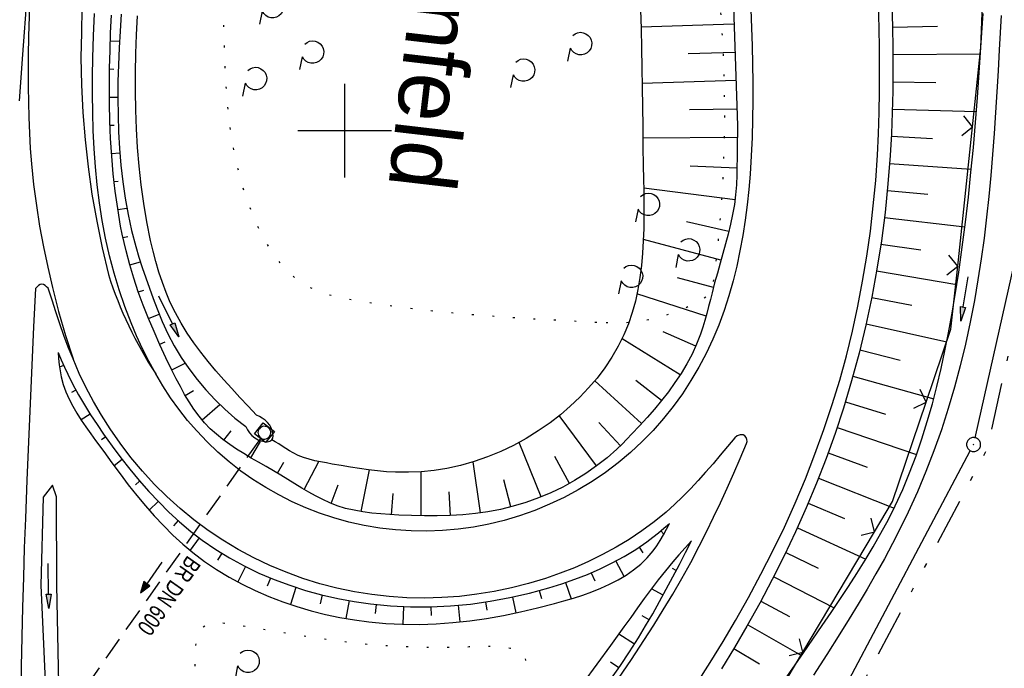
# Model space of a CAD drawing. Extents: x 510637 to 511182, y 471777 to 472747.
# Tile 14 of 42: x 510865 to 510971, y 472143 to 472212. Entities that reach past the tile are written whole.
import ezdxf

# ---------------------------------------------------------------- set-up
doc = ezdxf.new("R2010")
doc.units = 0
doc.header["$LTSCALE"] = 10
doc.header["$MEASUREMENT"] = 0
for name, pattern in [('AUSGEZOGEN', [0]), ('LT00', [0]), ('LT07', [0.22, 0.02, -0.2]), ('LT09', [0.54, 0.2, -0.1, 0.02, -0.1, 0.02, -0.1]), ('STRICHLINIE2', [0.375, 0.25, -0.125])]:
    doc.linetypes.add(name, pattern=pattern)
doc.layers.get('0').update_dxf_attribs({"linetype": 'LT00'})
for name, color, linetype in [('-Halt-Pfeil', 4, 'LT00'), ('-Haltung', 182, 'STRICHLINIE2'), ('-Haltungsbeschriftung', 182, 'LT00'), ('AS_TEXT', 152, 'Continuous'), ('DFK_AB_L', 21, 'LT00'), ('DFK_AB_P', 7, 'LT00'), ('GEHOELZ_SYMB', 252, 'Continuous'), ('GEMARKUNGSGRENZE', 3, 'LT09'), ('PFEIL', 140, 'AUSGEZOGEN'), ('V94_AFBR_BAB', 250, 'LT00'), ('V94_BOESCH', 250, 'LT00'), ('V94_BOSCHUNG', 250, 'LT00'), ('V94_GEHOELZ', 250, 'LT07'), ('V94_GRABEN', 250, 'LT00'), ('V94_KA_MULD', 182, 'LT00'), ('V94_LD_MARK', 250, 'LT00'), ('V94_RASTER', 250, 'LT00'), ('V94_ZAUN', 40, 'LT00')]:
    doc.layers.add(name, color=color, linetype=linetype)
doc.styles.add('Haltungsbeschriftung', font='ARIAL.TTF', dxfattribs={"width": 0.75})
doc.styles.add('UNIR-O', font='unir_o.shx', dxfattribs={"height": 2.5})

# ---------------------------------------------------------------- blocks, each defined once
blk = doc.blocks.new('SYMB0003')
at = {"color": 0, "linetype": 'ByBlock'}
for p, q in [((-0.015712, 0), (0.010166, 0.012015)), ((0, -0.021257), (-0.015712, 0)), ((0.010166, 0.012015), (0, -0.021257))]:
    blk.add_line(p, q, dxfattribs=at)
for points in [[(-0.031395, 0.499013), (-0.093691, 0.491144), (-0.154509, 0.475528), (-0.21289, 0.452414), (-0.267913, 0.422164), (-0.318712, 0.385257), (-0.364484, 0.342274), (-0.404509, 0.293893), (-0.438154, 0.240877), (-0.464888, 0.184062), (-0.484292, 0.124345), (-0.496058, 0.062667), (-0.5, 0)], [(-0.5, 0), (-0.496058, -0.062667), (-0.484292, -0.124345), (-0.464888, -0.184062), (-0.438154, -0.240877), (-0.404509, -0.293893), (-0.364485, -0.342274), (-0.318712, -0.385257), (-0.267914, -0.422164), (-0.21289, -0.452414), (-0.154509, -0.475529), (-0.093691, -0.491144), (-0.031395, -0.499014), (0.031395, -0.499014)], [(0.5, 0), (0.496057, 0.062667), (0.484292, 0.124345), (0.464888, 0.184062), (0.438153, 0.240877), (0.404509, 0.293893), (0.364484, 0.342274), (0.318712, 0.385257), (0.267913, 0.422164), (0.21289, 0.452414), (0.154509, 0.475528), (0.093691, 0.491144), (0.031395, 0.499013), (-0.031395, 0.499013)], [(0.031395, -0.499014), (0.093691, -0.491144), (0.154509, -0.475529), (0.21289, -0.452414), (0.267914, -0.422164), (0.318712, -0.385257), (0.364485, -0.342274), (0.404509, -0.293893), (0.438154, -0.240877), (0.464889, -0.184062), (0.484292, -0.124345), (0.496058, -0.062667), (0.5, 0)]]:
    blk.add_lwpolyline(points, dxfattribs=at)
blk = doc.blocks.new('SYMB0024')
at = {"color": 0, "linetype": 'ByBlock'}
for p, q in [((-0.5, 0.5), (0, 0)), ((0, 0), (0.5, 0.5))]:
    blk.add_line(p, q, dxfattribs=at)
blk = doc.blocks.new('Pfreil3')
at = {"layer": 'PFEIL'}
blk.add_hatch(color=256, dxfattribs=at).paths.add_polyline_path([(-1.55, 0.27), (-1.55, -0.27), (0, 0)])
for p, q in [((-1.55, 0), (-4.83, 0)), ((-1.55, -0.27), (-1.55, 0.27)), ((-1.55, 0.27), (0, 0)), ((0, 0), (-1.55, -0.27))]:
    blk.add_line(p, q, dxfattribs=at)
blk = doc.blocks.new('SYMB1210')
at = {"color": 0, "linetype": 'ByBlock'}
blk.add_line((0.018815, -0.179014), (0.055623, -0.17119), dxfattribs=at)
for points in [[(-0.2, -0.2), (-0.2, 0.2), (0.2, 0.2), (0.2, -0.2), (-0.2, -0.2)], [(0.018815, 0.179014), (-0.018815, 0.179014), (-0.055623, 0.17119), (-0.09, 0.155885), (-0.120444, 0.133766), (-0.145623, 0.105801), (-0.164438, 0.073213), (-0.176067, 0.037424), (-0.18, 0)], [(-0.18, 0), (-0.176067, -0.037424), (-0.164438, -0.073213), (-0.145623, -0.105801), (-0.120444, -0.133766), (-0.09, -0.155885), (-0.055623, -0.17119), (-0.018815, -0.179014), (0.018815, -0.179014)], [(0.18, 0), (0.176067, 0.037424), (0.164438, 0.073213), (0.145623, 0.105801), (0.120444, 0.133766), (0.09, 0.155885), (0.055623, 0.17119), (0.018815, 0.179014)], [(0.055623, -0.17119), (0.09, -0.155885), (0.120444, -0.133766), (0.145623, -0.105801), (0.164438, -0.073213), (0.176067, -0.037424), (0.18, 0)]]:
    blk.add_lwpolyline(points, dxfattribs=at)
blk = doc.blocks.new('GEHOELZ_SYMB')
at = {"layer": 'GEHOELZ_SYMB'}
blk.add_line((0, 0), (1.4, 0), dxfattribs=at)
blk.add_lwpolyline([(-1.39, 0.02), (-1.61, 0.22), (-1.78, 0.47), (-1.88, 0.76), (-1.9, 1.06), (-1.84, 1.36), (-1.72, 1.64), (-1.53, 1.87), (-1.28, 2.05), (-1, 2.16), (-0.7, 2.2), (-0.4, 2.16), (-0.12, 2.05), (0.13, 1.87), (0.32, 1.64), (0.44, 1.36), (0.5, 1.06), (0.48, 0.76), (0.38, 0.47), (0.21, 0.22), (-0.01, 0.02)], dxfattribs=at)
blk = doc.blocks.new('SYMB0070')
at = {"color": 0, "linetype": 'ByBlock'}
for p, q in [((-0.5, 0), (0.2, 0)), ((0.5, 0), (0.2, 0.1)), ((0.2, 0.1), (0.2, 0)), ((0.468, 0), (0.21, 0.086)), ((0.21, 0.086), (0.21, -0.086)), ((0.21, -0.086), (0.468, 0)), ((0.22, -0.072), (0.437, 0)), ((0.23, -0.058), (0.405, 0)), ((0.24, -0.045), (0.374, 0)), ((0.342, 0), (0.25, 0.031)), ((0.25, 0.031), (0.25, -0.031)), ((0.25, -0.031), (0.342, 0)), ((0.26, -0.017), (0.31, 0)), ((0.27, -0.003), (0.279, 0))]:
    blk.add_line(p, q, dxfattribs=at)
for points in [[(0.2, 0), (0.2, -0.1), (0.5, 0)], [(0.437, 0), (0.22, 0.072), (0.22, -0.072)], [(0.405, 0), (0.23, 0.058), (0.23, -0.058)], [(0.374, 0), (0.24, 0.045), (0.24, -0.045)], [(0.31, 0), (0.26, 0.017), (0.26, -0.017)], [(0.279, 0), (0.27, 0.003), (0.27, -0.003)]]:
    blk.add_lwpolyline(points, dxfattribs=at)

msp = doc.modelspace()

# ---------------------------------------------------------------- linework, layer by layer
at = {"layer": '-Haltung'}
msp.add_line((510890.98, 472167.09), (510869.23, 472136.16), dxfattribs=at)
at = {"layer": 'DFK_AB_L'}
for p, q in [((510967.47, 472167.16), (510971.71, 472186)), ((510952.09, 472137.77), (510966.95, 472165.77))]:
    msp.add_line(p, q, dxfattribs=at)
at = {"layer": 'GEMARKUNGSGRENZE', "ltscale": 2.5, "flags": 128}
msp.add_lwpolyline([(511046.03, 472711.81), (511031.93, 472691.27), (510996.41, 472627.33), (510946.88, 472521.12), (510931.14, 472471.16), (510904.27, 472356.96), (510903.97, 472355.51), (510901.21, 472342.3), (510941.59, 472335.04), (510971, 472327.67), (510993.45, 472322.39), (511002.82, 472295.22), (510981.46, 472288.09), (510979.08, 472252.27), (510975.29, 472194.98), (510973.33, 472186.4), (510968.72, 472165.9), (510952.99, 472136.27), (510921.26, 472097.63), (510905.04, 472075.84), (510893.26, 472050.56), (510892, 472047.86), (510887.62, 472022.35), (510889.46, 471975.29), (510899.31, 471911.87), (510912.91, 471849.01), (510924.68, 471794.7)], dxfattribs=at)
at = {"layer": 'V94_AFBR_BAB'}
for points in [[(510937.68, 472140.89), (510939.1, 472143.12), (510940.49, 472145.36), (510941.83, 472147.63), (510943.21, 472150.08), (510944.55, 472152.56), (510945.83, 472155.07), (510947.05, 472157.61), (510948.21, 472160.18), (510949.3, 472162.77), (510950.33, 472165.39), (510951.29, 472168.03), (510952.18, 472170.7), (510952.97, 472173.3), (510953.69, 472175.92), (510954.33, 472178.56), (510954.91, 472181.22), (510955.43, 472183.89), (510955.87, 472186.57), (510956.26, 472189.26), (510956.57, 472191.96), (510956.83, 472194.66), (510957.02, 472197.37), (510957.13, 472199.64), (510957.21, 472201.92), (510957.25, 472204.2), (510957.25, 472206.48), (510957.23, 472208.76), (510957.19, 472211.03), (510957.12, 472213.31)], [(510879.78, 472174), (510879.05, 472175.33), (510878.37, 472176.68), (510877.74, 472178.05), (510877.15, 472179.44), (510876.47, 472181.2), (510875.87, 472182.97), (510875.32, 472184.76), (510874.84, 472186.62), (510874.42, 472188.49), (510874.06, 472190.39), (510873.77, 472192.29), (510873.53, 472194.21), (510873.34, 472196.13), (510873.2, 472198.07), (510873.1, 472200), (510873.05, 472201.94), (510873.02, 472203.89), (510873.03, 472205.83), (510873.06, 472207.77), (510873.14, 472210.14), (510873.24, 472212.51)], [(510943.47, 472212.95), (510943.54, 472211), (510943.6, 472209.05), (510943.64, 472207.09), (510943.66, 472205.14), (510943.67, 472203.19), (510943.64, 472201.23), (510943.59, 472199.28), (510943.5, 472197.32), (510943.38, 472195.36), (510943.24, 472193.71), (510943.06, 472192.06), (510942.85, 472190.41), (510942.6, 472188.77), (510942.3, 472187.14), (510941.96, 472185.52), (510941.56, 472183.92), (510941.11, 472182.33), (510940.6, 472180.76), (510940.03, 472179.21), (510939.39, 472177.69), (510938.68, 472176.18), (510937.9, 472174.71), (510937.05, 472173.27), (510936.14, 472171.87), (510935.16, 472170.51), (510934.12, 472169.2), (510933.01, 472167.95), (510931.84, 472166.75), (510930.58, 472165.58), (510929.27, 472164.48), (510927.9, 472163.45), (510926.47, 472162.49), (510925, 472161.6), (510923.49, 472160.78), (510921.93, 472160.04), (510920.34, 472159.39), (510918.72, 472158.81), (510917.07, 472158.32), (510915.44, 472157.92), (510913.79, 472157.61), (510912.13, 472157.38), (510910.46, 472157.24), (510908.78, 472157.18), (510907.1, 472157.2), (510905.43, 472157.31), (510903.76, 472157.5), (510902.1, 472157.77), (510900.46, 472158.13), (510898.84, 472158.58), (510897.32, 472159.08), (510895.83, 472159.66), (510894.37, 472160.31), (510892.94, 472161.04), (510891.55, 472161.83), (510890.19, 472162.68), (510888.89, 472163.6), (510887.63, 472164.59), (510886.42, 472165.63), (510885.27, 472166.72), (510884.17, 472167.88), (510883.19, 472169.02), (510882.26, 472170.21), (510881.38, 472171.44), (510880.55, 472172.71), (510879.78, 472174)], [(510866.92, 472183.12), (510866.72, 472179.03), (510866.53, 472174.93), (510866.35, 472170.83), (510866.17, 472166.73), (510866, 472162.63), (510865.84, 472158.53), (510865.72, 472155.37), (510865.62, 472152.2), (510865.53, 472149.04), (510865.45, 472145.87), (510865.38, 472142.71), (510865.34, 472139.54)], [(510868.29, 472183.16), (510868.11, 472183.31), (510867.94, 472183.45), (510867.76, 472183.54), (510867.59, 472183.57), (510867.42, 472183.53), (510867.25, 472183.43), (510867.08, 472183.29), (510866.92, 472183.12)], [(510870.93, 472175.58), (510870.43, 472176.83), (510869.96, 472178.08), (510869.52, 472179.34), (510869.1, 472180.61), (510868.69, 472181.88), (510868.29, 472183.16)], [(510941.75, 472167.16), (510940.97, 472166.22), (510940.2, 472165.3), (510939.42, 472164.38), (510938.62, 472163.47), (510937.82, 472162.57), (510936.99, 472161.69), (510936.15, 472160.84), (510935.28, 472160.01), (510934.39, 472159.21), (510933.13, 472158.18), (510931.81, 472157.21), (510930.44, 472156.29), (510929.04, 472155.45), (510927.59, 472154.66), (510926.1, 472153.93), (510924.59, 472153.26), (510923.05, 472152.66), (510921.48, 472152.12), (510919.68, 472151.57), (510917.85, 472151.1), (510916.01, 472150.72), (510914.15, 472150.42), (510912.28, 472150.2), (510910.41, 472150.06), (510908.53, 472150.01), (510906.65, 472150.05), (510904.78, 472150.17), (510902.91, 472150.38), (510901.04, 472150.68), (510899.18, 472151.07), (510897.34, 472151.55), (510895.52, 472152.12), (510893.74, 472152.77), (510891.98, 472153.5), (510890.27, 472154.32), (510888.59, 472155.21), (510886.96, 472156.19), (510885.39, 472157.24), (510883.86, 472158.38), (510882.39, 472159.58), (510880.98, 472160.86), (510879.63, 472162.2), (510878.35, 472163.6), (510877.13, 472165.06), (510875.98, 472166.57), (510874.89, 472168.12), (510873.99, 472169.56), (510873.13, 472171.02), (510872.34, 472172.51), (510871.6, 472174.04), (510870.93, 472175.58)], [(510943.01, 472166.53), (510943.06, 472166.75), (510943.04, 472166.97), (510942.96, 472167.17), (510942.82, 472167.35), (510942.64, 472167.48), (510942.31, 472167.47), (510942, 472167.36), (510941.75, 472167.16)], [(510929.31, 472141.41), (510930.68, 472143.43), (510932.02, 472145.46), (510933.07, 472147.1), (510934.1, 472148.76), (510935.11, 472150.43), (510936.09, 472152.12), (510937.04, 472153.83), (510937.95, 472155.55), (510938.73, 472157.09), (510939.48, 472158.65), (510940.21, 472160.21), (510940.93, 472161.78), (510941.63, 472163.36), (510942.32, 472164.94), (510943.01, 472166.53)]]:
    msp.add_lwpolyline(points, dxfattribs=at)
at = {"layer": 'V94_BOESCH'}
for points in [[(510939.71, 472269.19), (510942.02, 472200.56), (510941.98, 472195.28), (510941.94, 472194.21), (510941.84, 472193.15), (510941.7, 472192.09), (510941.51, 472191.03), (510941.29, 472189.98), (510941.04, 472188.94), (510940.76, 472187.89), (510940.48, 472186.85), (510940.18, 472185.81), (510939.88, 472184.76), (510939.59, 472183.72), (510939.31, 472182.67), (510939.13, 472181.93), (510938.94, 472181.18), (510938.75, 472180.44), (510938.55, 472179.7), (510938.33, 472178.97), (510938.09, 472178.25), (510937.66, 472177.16), (510937.17, 472176.09), (510936.61, 472175.06), (510936, 472174.04), (510935.34, 472173.05), (510934.64, 472172.08), (510933.91, 472171.14), (510933.14, 472170.21), (510932.36, 472169.31), (510931.55, 472168.42), (510930.74, 472167.56), (510930.21, 472167.01), (510929.68, 472166.47), (510929.13, 472165.95), (510928.08, 472165.02), (510926.96, 472164.15), (510925.8, 472163.33), (510924.59, 472162.58), (510923.34, 472161.89), (510922.05, 472161.27), (510920.74, 472160.72), (510919.4, 472160.24), (510918.04, 472159.83), (510916.67, 472159.49), (510915.33, 472159.24), (510913.99, 472159.05), (510912.64, 472158.91), (510911.28, 472158.84), (510909.91, 472158.8), (510908.54, 472158.8), (510907.17, 472158.83), (510905.79, 472158.89), (510904.82, 472158.94), (510903.86, 472159.01), (510902.9, 472159.1), (510901.95, 472159.23), (510901.02, 472159.4), (510900.1, 472159.61), (510899.2, 472159.89), (510898.41, 472160.19), (510897.65, 472160.54), (510896.89, 472160.93), (510896.15, 472161.35), (510895.4, 472161.78), (510894.67, 472162.24), (510893.93, 472162.69), (510893.18, 472163.14), (510892.39, 472163.61), (510891.59, 472164.07), (510890.79, 472164.53), (510890, 472164.99), (510889.21, 472165.46), (510888.44, 472165.94), (510887.7, 472166.45), (510886.97, 472166.97), (510886.28, 472167.53), (510885.62, 472168.12), (510885.01, 472168.76), (510884.42, 472169.46), (510883.87, 472170.21), (510883.35, 472170.99), (510882.87, 472171.8), (510882.42, 472172.63), (510881.98, 472173.47), (510881.55, 472174.33), (510880.88, 472175.72), (510880.23, 472177.11), (510879.6, 472178.52), (510879.01, 472179.92), (510878.45, 472181.34), (510877.92, 472182.77), (510877.44, 472184.21), (510877, 472185.66), (510876.61, 472187.13), (510876.4, 472188.02), (510876.2, 472188.91), (510876.03, 472189.8), (510875.71, 472191.66), (510875.44, 472193.52), (510875.23, 472195.39), (510875.07, 472197.26), (510874.95, 472199.14), (510874.87, 472201.02), (510874.83, 472202.91), (510874.82, 472204.79), (510874.84, 472206.68), (510874.89, 472208.57), (510874.96, 472210.47), (510875.06, 472212.35)], [(510958.56, 472213.4), (510958.62, 472211.11), (510958.66, 472208.81), (510958.67, 472206.52), (510958.65, 472204.22), (510958.6, 472201.93), (510958.51, 472199.64), (510958.38, 472197.35), (510958.14, 472194.3), (510957.83, 472191.26), (510957.43, 472188.22), (510956.96, 472185.2), (510956.4, 472182.18), (510955.77, 472179.19), (510955.05, 472176.21), (510954.25, 472173.25), (510953.37, 472170.32), (510952.48, 472167.62), (510951.52, 472164.95), (510950.49, 472162.3), (510949.4, 472159.68), (510948.25, 472157.09), (510947.03, 472154.52), (510945.76, 472151.99), (510944.43, 472149.48), (510943.05, 472147), (510941.71, 472144.72), (510940.33, 472142.46)], [(510931.67, 472212.93), (510931.72, 472210.87), (510931.77, 472208.8), (510931.81, 472206.72), (510931.84, 472204.64), (510931.86, 472202.55), (510931.89, 472200.44), (510931.92, 472198.33), (510931.96, 472196.2), (510931.98, 472194.87), (510932.01, 472193.53), (510932.02, 472192.19), (510932.03, 472190.86), (510932.01, 472189.53), (510931.96, 472188.2), (510931.88, 472186.89), (510931.76, 472185.58), (510931.6, 472184.29), (510931.38, 472183.02), (510931.11, 472181.77), (510930.77, 472180.54), (510930.36, 472179.33), (510929.88, 472178.15), (510929.28, 472176.94), (510928.6, 472175.77), (510927.84, 472174.63), (510927.01, 472173.54), (510926.11, 472172.49), (510925.15, 472171.48), (510924.14, 472170.52), (510923.08, 472169.62), (510921.98, 472168.76), (510920.71, 472167.88), (510919.41, 472167.07), (510918.07, 472166.34), (510916.7, 472165.68), (510915.29, 472165.11), (510913.86, 472164.61), (510912.4, 472164.2), (510910.92, 472163.88), (510909.56, 472163.66), (510908.19, 472163.52), (510906.82, 472163.46), (510905.45, 472163.47), (510904.48, 472163.53), (510903.51, 472163.62), (510902.55, 472163.73), (510901.58, 472163.87), (510900.61, 472164.02), (510899.64, 472164.19), (510898.66, 472164.35), (510898.04, 472164.46), (510897.42, 472164.58), (510896.81, 472164.7), (510896.2, 472164.86), (510895.61, 472165.04), (510895.04, 472165.26), (510894.48, 472165.53), (510894.09, 472165.76), (510893.71, 472166.01), (510893.33, 472166.26), (510892.94, 472166.5), (510892.58, 472166.71), (510892.22, 472166.92)], [(510869.34, 472176.28), (510869.39, 472175.62), (510869.45, 472174.97), (510869.54, 472174.32), (510869.66, 472173.68), (510869.88, 472172.86), (510870.16, 472172.06), (510870.51, 472171.28), (510870.91, 472170.52), (510871.35, 472169.77), (510871.82, 472169.03), (510872.31, 472168.31), (510872.83, 472167.58), (510873.35, 472166.87), (510874.22, 472165.67), (510875.09, 472164.48), (510875.96, 472163.3), (510876.85, 472162.14), (510877.75, 472161), (510878.68, 472159.89), (510879.63, 472158.81), (510880.6, 472157.76), (510881.62, 472156.75), (510882.67, 472155.79), (510883.77, 472154.87), (510885.01, 472153.94), (510886.3, 472153.07), (510887.64, 472152.26), (510889.02, 472151.5), (510890.44, 472150.81), (510891.89, 472150.18), (510893.37, 472149.61), (510894.88, 472149.11), (510896.41, 472148.66), (510897.94, 472148.27), (510899.49, 472147.94), (510901.05, 472147.67), (510902.6, 472147.46), (510904.41, 472147.3), (510906.2, 472147.21), (510908, 472147.2), (510909.79, 472147.26), (510911.59, 472147.39), (510913.38, 472147.58), (510915.18, 472147.84), (510916.99, 472148.16), (510918.8, 472148.53), (510920.62, 472148.96), (510922.45, 472149.43), (510923.46, 472149.72), (510924.47, 472150.02), (510925.47, 472150.34), (510926.45, 472150.69), (510927.41, 472151.08), (510928.35, 472151.5), (510929.25, 472151.96), (510930.11, 472152.47), (510930.92, 472153.04), (510931.68, 472153.65), (510932.38, 472154.33), (510933.01, 472155.07), (510933.41, 472155.61), (510933.77, 472156.18), (510934.12, 472156.77), (510934.45, 472157.37), (510934.77, 472157.98)], [(510869.34, 472176.28), (510869.67, 472175.5), (510870.01, 472174.72), (510870.36, 472173.95), (510870.92, 472172.84), (510871.52, 472171.75), (510872.15, 472170.67), (510872.81, 472169.62), (510873.5, 472168.57), (510874.21, 472167.54), (510875.12, 472166.27), (510876.05, 472165.02), (510877.02, 472163.79), (510878.01, 472162.59), (510879.04, 472161.42), (510880.1, 472160.29), (510881.2, 472159.19), (510882.34, 472158.15), (510883.53, 472157.15), (510884.76, 472156.21), (510886.2, 472155.22), (510887.69, 472154.3), (510889.24, 472153.46), (510890.83, 472152.69), (510892.46, 472152), (510894.12, 472151.38), (510895.81, 472150.84), (510897.53, 472150.37), (510899.26, 472149.97), (510901.01, 472149.64), (510902.76, 472149.39), (510904.9, 472149.19), (510907.05, 472149.08), (510909.19, 472149.08), (510911.32, 472149.18), (510913.46, 472149.38), (510915.58, 472149.67), (510917.68, 472150.06), (510919.78, 472150.54), (510921.85, 472151.11), (510923.25, 472151.54), (510924.63, 472152.03), (510925.99, 472152.55), (510927.33, 472153.13), (510928.64, 472153.77), (510929.92, 472154.46), (510931.15, 472155.22), (510932.34, 472156.04), (510932.96, 472156.51), (510933.57, 472156.99), (510934.17, 472157.48), (510934.77, 472157.98)], [(510937.13, 472156.13), (510936.45, 472155.39), (510935.77, 472154.64), (510935.11, 472153.89), (510934.32, 472152.93), (510933.54, 472151.96), (510932.79, 472150.97), (510932.06, 472149.97), (510931.33, 472148.96), (510930.61, 472147.94), (510929.89, 472146.93), (510928.45, 472144.93), (510927, 472142.93), (510925.53, 472140.95)], [(510928.5, 472141.36), (510929.5, 472142.81), (510930.48, 472144.27), (510931.43, 472145.76), (510932.21, 472147.04), (510932.96, 472148.34), (510933.7, 472149.64), (510934.42, 472150.96), (510935.13, 472152.29), (510935.83, 472153.61), (510936.48, 472154.87), (510937.13, 472156.13)]]:
    msp.add_lwpolyline(points, dxfattribs=at)
at = {"layer": 'V94_BOSCHUNG'}
for p, q in [((510941.66, 472211.37), (510931.72, 472211.05)), ((510958.63, 472211.06), (510963.43, 472211.16)), ((510874.93, 472209.59), (510875.9, 472209.56)), ((510941.76, 472208.37), (510936.77, 472208.21)), ((510958.67, 472208.13), (510968.04, 472208.2)), ((510874.84, 472206.59), (510875.31, 472206.58)), ((510941.86, 472205.37), (510931.83, 472205.05)), ((510958.67, 472205.21), (510963.25, 472205.16)), ((510874.82, 472203.58), (510875.73, 472203.58)), ((510941.96, 472202.31), (510936.91, 472202.21)), ((510958.61, 472202.3), (510967.6, 472202.03)), ((510874.88, 472200.57), (510875.33, 472200.58)), ((510942.01, 472199.25), (510931.91, 472199.18)), ((510958.5, 472199.4), (510962.92, 472199.17)), ((510875.04, 472197.55), (510875.94, 472197.62)), ((510958.32, 472196.49), (510967.05, 472195.87)), ((510941.98, 472195.97), (510936.97, 472196.21)), ((510875.32, 472194.55), (510875.78, 472194.6)), ((510941.77, 472192.6), (510932, 472193.84)), ((510958.08, 472193.6), (510962.4, 472193.2)), ((510875.72, 472191.56), (510876.69, 472191.71)), ((510941.11, 472189.23), (510936.57, 472190.23)), ((510957.76, 472190.71), (510966.37, 472189.72)), ((510876.27, 472188.58), (510876.8, 472188.69)), ((510940.27, 472186.13), (510931.97, 472188.35)), ((510957.38, 472187.85), (510961.67, 472187.24)), ((510877, 472185.64), (510878.14, 472185.96)), ((510956.92, 472185), (510965.51, 472183.56)), ((510939.46, 472183.23), (510935.6, 472184.27)), ((510877.93, 472182.75), (510878.52, 472182.95)), ((510938.67, 472180.15), (510931.28, 472182.53)), ((510956.4, 472182.17), (510960.7, 472181.32)), ((510879.01, 472179.92), (510880.14, 472180.38)), ((510937.57, 472176.96), (510934.09, 472178.49)), ((510955.8, 472179.35), (510964.43, 472177.41)), ((510880.21, 472177.15), (510880.8, 472177.42)), ((510935.89, 472173.87), (510929.69, 472177.74)), ((510955.14, 472176.55), (510959.46, 472175.45)), ((510869.93, 472174.9), (510869.48, 472174.7)), ((510881.52, 472174.41), (510882.93, 472175.13)), ((510931.78, 472168.67), (510926.76, 472173.23)), ((510933.9, 472171.13), (510931.15, 472173.29)), ((510954.39, 472173.76), (510963.04, 472171.33)), ((510871.24, 472172.23), (510870.78, 472171.98)), ((510882.95, 472171.67), (510883.83, 472172.22)), ((510884.74, 472169.06), (510886.63, 472170.72)), ((510953.58, 472171), (510957.88, 472169.67)), ((510872.76, 472169.69), (510871.79, 472169.08)), ((510926.96, 472164.14), (510922.96, 472169.52)), ((510887.06, 472166.91), (510887.87, 472167.91)), ((510929.5, 472166.3), (510927.21, 472168.78)), ((510952.7, 472168.26), (510961.2, 472165.37)), ((510874.43, 472167.24), (510873.98, 472166.92)), ((510889.96, 472165), (510891.01, 472166.77)), ((510921.01, 472160.83), (510918.68, 472166.66)), ((510876.19, 472164.84), (510875.32, 472164.16)), ((510924.06, 472162.28), (510922.49, 472165.15)), ((510951.74, 472165.55), (510955.91, 472164)), ((510892.81, 472163.38), (510893.49, 472164.55)), ((510895.67, 472161.63), (510897.24, 472164.61)), ((510901.76, 472159.26), (510902.66, 472163.72)), ((510914.55, 472159.12), (510913.76, 472164.58)), ((510908.17, 472158.81), (510908.2, 472163.53)), ((510917.79, 472159.76), (510917.05, 472162.64)), ((510950.71, 472162.85), (510958.79, 472159.62)), ((510878.06, 472162.53), (510877.61, 472162.14)), ((510898.56, 472160.13), (510899.31, 472162.12)), ((510905.02, 472158.93), (510905.18, 472161.2)), ((510911.31, 472158.84), (510911.18, 472161.37)), ((510880.05, 472160.34), (510879.09, 472159.41)), ((510949.61, 472160.17), (510953.48, 472158.52)), ((510882.17, 472158.3), (510881.67, 472157.74)), ((510948.44, 472157.51), (510955.78, 472154.18)), ((510884.44, 472156.45), (510883.45, 472155.13)), ((510933.84, 472157.21), (510934.15, 472156.83)), ((510931.51, 472155.45), (510931.9, 472154.85)), ((510936.87, 472155.64), (510936.74, 472155.71)), ((510886.85, 472154.8), (510886.39, 472154.05)), ((510947.21, 472154.88), (510950.66, 472153.21)), ((510889.4, 472153.38), (510888.56, 472151.74)), ((510929.02, 472153.97), (510929.89, 472152.34)), ((510935.49, 472152.97), (510935.09, 472153.18)), ((510892.05, 472152.16), (510891.69, 472151.29)), ((510926.38, 472152.72), (510926.76, 472151.84)), ((510945.91, 472152.28), (510952.39, 472148.96)), ((510894.79, 472151.15), (510894.2, 472149.33)), ((510923.64, 472151.68), (510924.25, 472149.95)), ((510897.61, 472150.35), (510897.37, 472149.4)), ((510917.97, 472150.12), (510918.33, 472148.43)), ((510920.83, 472150.82), (510921.07, 472149.97)), ((510934.07, 472150.31), (510932.82, 472151)), ((510900.48, 472149.74), (510900.13, 472147.82)), ((510903.37, 472149.32), (510903.27, 472148.36)), ((510906.3, 472149.11), (510906.21, 472147.21)), ((510909.23, 472149.08), (510909.25, 472148.16)), ((510912.16, 472149.25), (510912.31, 472147.46)), ((510915.08, 472149.6), (510915.21, 472148.73)), ((510944.55, 472149.7), (510947.6, 472148.05)), ((510932.58, 472147.68), (510931.82, 472148.13)), ((510943.13, 472147.14), (510948.9, 472143.86)), ((510931, 472145.09), (510929.33, 472146.15)), ((510941.65, 472144.61), (510944.39, 472142.97)), ((510929.34, 472142.56), (510928.46, 472143.15))]:
    msp.add_line(p, q, dxfattribs=at)
at = {"layer": 'V94_GEHOELZ', "linetype": 'LT07', "flags": 128}
for points in [[(510927.97, 472179.47), (510929.17, 472179.44), (510930.37, 472179.5), (510931.56, 472179.63), (510932.75, 472179.84), (510933.91, 472180.12), (510935.05, 472180.49), (510936.17, 472180.93), (510937.26, 472181.44), (510938.31, 472182.02), (510939.31, 472182.67), (510939.75, 472185.99), (510940.1, 472189.31), (510940.37, 472192.64), (510940.55, 472195.98), (510940.66, 472199.32), (510940.68, 472202.66), (510940.62, 472206), (510940.48, 472209.34), (510940.26, 472212.68), (510940.02, 472216.01), (510939.78, 472219.34), (510939.54, 472222.67), (510939.31, 472226), (510939.09, 472229.33), (510938.88, 472232.66), (510938.68, 472235.99), (510938.5, 472239.31), (510938.34, 472242.63), (510938.2, 472245.95), (510938.08, 472249.27), (510937.98, 472252.59), (510937.92, 472255.23), (510937.88, 472257.88), (510937.84, 472260.52), (510937.82, 472263.17), (510937.79, 472265.81), (510937.77, 472268.46), (510937.74, 472271.11), (510937.71, 472273.77), (510937.67, 472276.43), (510937.62, 472279.1), (510937.55, 472281.77), (510937.46, 472284.45), (510937.36, 472287.14), (510937.22, 472289.84), (510937.13, 472291.34), (510937.03, 472292.84), (510936.91, 472294.34), (510936.77, 472295.84), (510936.59, 472297.33), (510936.39, 472298.81), (510936.14, 472300.27), (510935.86, 472301.72), (510935.52, 472303.15), (510935.13, 472304.57), (510934.69, 472305.96), (510934.18, 472307.32), (510933.64, 472308.58), (510933.04, 472309.82), (510932.39, 472311.04), (510931.7, 472312.24), (510930.97, 472313.42), (510930.19, 472314.58), (510929.39, 472315.74), (510928.56, 472316.88), (510927.71, 472318.01), (510926.83, 472319.14), (510925.95, 472320.26), (510925.06, 472321.38), (510924.18, 472322.48), (510923.29, 472323.57), (510922.4, 472324.65), (510921.5, 472325.71), (510920.59, 472326.76), (510919.67, 472327.79), (510918.73, 472328.78), (510917.77, 472329.75), (510916.8, 472330.68), (510915.81, 472331.56), (510914.8, 472332.4), (510913.92, 472333.07), (510913.03, 472333.71), (510912.11, 472334.32), (510911.15, 472334.89), (510910.15, 472335.43), (510909.12, 472335.95), (510908.03, 472336.44), (510906.88, 472336.9), (510905.67, 472337.35), (510904.88, 472337.61), (510904.06, 472337.86), (510903.23, 472338.09), (510902.4, 472338.3), (510901.58, 472338.46), (510900.76, 472338.59), (510899.98, 472338.66), (510899.22, 472338.68), (510898.5, 472338.64), (510897.83, 472338.53), (510897.21, 472338.35), (510896.65, 472338.08), (510896.17, 472337.73), (510895.79, 472337.31), (510895.47, 472336.83), (510895.21, 472336.28), (510895, 472335.67), (510894.82, 472335.01), (510894.68, 472334.32), (510894.57, 472333.59), (510894.48, 472332.83), (510894.41, 472332.06), (510894.34, 472331.28), (510894.27, 472330.5), (510894.09, 472328.65), (510893.87, 472326.84), (510893.62, 472325.08), (510893.35, 472323.35), (510893.06, 472321.66), (510892.75, 472319.99), (510892.43, 472318.36), (510892.1, 472316.75), (510891.77, 472315.17), (510891.43, 472313.6), (510891.09, 472312.05), (510890.76, 472310.51), (510890.44, 472308.97), (510890.14, 472307.45), (510889.85, 472305.92), (510889.58, 472304.39), (510889.34, 472302.86), (510889.12, 472301.32), (510888.94, 472299.76), (510888.78, 472298), (510888.66, 472296.22), (510888.57, 472294.43), (510888.52, 472292.62), (510888.5, 472290.8), (510888.49, 472288.96), (510888.51, 472287.12), (510888.54, 472285.27), (510888.58, 472283.41), (510888.63, 472281.54), (510888.68, 472279.67), (510888.72, 472277.8), (510888.76, 472275.92), (510888.78, 472274.05), (510888.79, 472272.17), (510888.77, 472270.3), (510888.73, 472268.44), (510888.65, 472266.45), (510888.54, 472264.46), (510888.41, 472262.48), (510888.26, 472260.51), (510888.09, 472258.54), (510887.9, 472256.57), (510887.72, 472254.61), (510887.53, 472252.64), (510887.34, 472250.69), (510887.16, 472248.73), (510886.99, 472246.77), (510886.84, 472244.81), (510886.71, 472242.85), (510886.61, 472240.89), (510886.53, 472238.84), (510886.49, 472236.79), (510886.47, 472234.73), (510886.47, 472232.67), (510886.5, 472230.61), (510886.54, 472228.55), (510886.59, 472226.48), (510886.65, 472224.42), (510886.72, 472222.35), (510886.79, 472220.28), (510886.86, 472218.21), (510886.92, 472216.14), (510886.98, 472214.07), (510887.01, 472212.51), (510887.04, 472210.94), (510887.08, 472209.38), (510887.13, 472207.82), (510887.2, 472206.26), (510887.29, 472204.7), (510887.41, 472203.15), (510887.56, 472201.6), (510887.76, 472200.06), (510888.01, 472198.52), (510888.31, 472196.99), (510888.67, 472195.46), (510889.09, 472193.94), (510889.59, 472192.44), (510890.17, 472190.94), (510890.54, 472190.07), (510890.94, 472189.22), (510891.38, 472188.39), (510891.85, 472187.58), (510892.36, 472186.8), (510892.9, 472186.06), (510893.49, 472185.38), (510894.12, 472184.74), (510894.79, 472184.17), (510895.52, 472183.67), (510896.25, 472183.26), (510897.02, 472182.91), (510897.82, 472182.62), (510898.65, 472182.37), (510899.49, 472182.16), (510900.36, 472181.99), (510901.23, 472181.83), (510902.1, 472181.69), (510903.84, 472181.43), (510905.56, 472181.19), (510907.27, 472180.98), (510908.98, 472180.79), (510910.68, 472180.61), (510912.38, 472180.46), (510914.08, 472180.31), (510916.38, 472180.14), (510918.69, 472179.98), (510921, 472179.84), (510923.32, 472179.71), (510925.65, 472179.59), (510927.97, 472179.47)], [(510895.29, 472104.84), (510894.79, 472104.6), (510894.27, 472104.39), (510893.73, 472104.22), (510893.2, 472104.11), (510892.68, 472104.05), (510892.18, 472104.06), (510891.72, 472104.14), (510891.3, 472104.31), (510890.95, 472104.56), (510890.65, 472104.89), (510890.39, 472105.28), (510890.16, 472105.72), (510889.96, 472106.2), (510889.79, 472106.71), (510889.62, 472107.24), (510889.45, 472107.77), (510889.03, 472109.09), (510888.6, 472110.38), (510888.16, 472111.62), (510887.71, 472112.84), (510887.26, 472114.03), (510886.82, 472115.2), (510886.4, 472116.35), (510885.99, 472117.48), (510885.61, 472118.59), (510885.25, 472119.7), (510884.93, 472120.79), (510884.65, 472121.88), (510884.42, 472122.97), (510884.23, 472124.08), (510884.09, 472125.19), (510884, 472126.31), (510883.93, 472127.44), (510883.9, 472128.59), (510883.89, 472129.75), (510883.91, 472130.94), (510883.93, 472132.16), (510883.97, 472133.41), (510884.01, 472134.69), (510884.04, 472136), (510884.07, 472137.36), (510884.09, 472138.76), (510884.08, 472140.21), (510884.05, 472141.71), (510884.03, 472142.39), (510884.01, 472143.06), (510884.01, 472143.72), (510884.03, 472144.36), (510884.07, 472144.97), (510884.16, 472145.53), (510884.3, 472146.03), (510884.49, 472146.47), (510884.75, 472146.83), (510885.09, 472147.1), (510885.47, 472147.26), (510885.91, 472147.35), (510886.4, 472147.38), (510886.93, 472147.36), (510887.49, 472147.3), (510888.06, 472147.22), (510888.63, 472147.13), (510889.99, 472146.91), (510891.3, 472146.69), (510892.56, 472146.48), (510893.78, 472146.28), (510894.97, 472146.09), (510896.14, 472145.9), (510897.28, 472145.73), (510898.41, 472145.57), (510899.53, 472145.42), (510900.66, 472145.28), (510901.79, 472145.16), (510902.93, 472145.05), (510904.09, 472144.96), (510905.28, 472144.89), (510906.5, 472144.83), (510907.76, 472144.79), (510909.07, 472144.76), (510910.43, 472144.76), (510911.85, 472144.78), (510913.33, 472144.82), (510914, 472144.84), (510914.68, 472144.86), (510915.34, 472144.87), (510915.99, 472144.86), (510916.62, 472144.83), (510917.2, 472144.77), (510917.74, 472144.67), (510918.22, 472144.53), (510918.63, 472144.34), (510918.96, 472144.08), (510919.21, 472143.77), (510919.35, 472143.39), (510919.42, 472142.94), (510919.4, 472142.45), (510919.33, 472141.92), (510919.19, 472141.36), (510919.02, 472140.78), (510918.81, 472140.19), (510918.59, 472139.6), (510918.35, 472139.03), (510917.96, 472138.14), (510917.56, 472137.31), (510917.16, 472136.51), (510916.76, 472135.76), (510916.33, 472135.04), (510915.9, 472134.35), (510915.44, 472133.68), (510914.96, 472133.02), (510914.25, 472132.11), (510913.49, 472131.21), (510912.69, 472130.32), (510911.87, 472129.44), (510911.02, 472128.56), (510910.17, 472127.69), (510909.3, 472126.81), (510908.43, 472125.92), (510907.57, 472125.02), (510906.72, 472124.11), (510905.88, 472123.18), (510905.08, 472122.23), (510904.31, 472121.26), (510903.58, 472120.25), (510902.89, 472119.21), (510902.26, 472118.14), (510901.69, 472117.03), (510901.18, 472115.87), (510900.88, 472115.05), (510900.6, 472114.22), (510900.34, 472113.38), (510900.09, 472112.54), (510899.83, 472111.7), (510899.57, 472110.87), (510899.29, 472110.05), (510898.98, 472109.26), (510898.63, 472108.49), (510898.24, 472107.76), (510897.79, 472107.07), (510897.28, 472106.43), (510896.7, 472105.84), (510896.04, 472105.31), (510895.29, 472104.84)]]:
    msp.add_lwpolyline(points, close=True, dxfattribs=at)
at = {"layer": 'V94_GRABEN'}
for points in [[(510876.08, 472212.45), (510875.97, 472210.65), (510875.87, 472208.85), (510875.79, 472207.05), (510875.74, 472205.25), (510875.73, 472203.45), (510875.75, 472201.65), (510875.8, 472199.86), (510875.9, 472198.08), (510876.05, 472196.3), (510876.25, 472194.54), (510876.5, 472192.78), (510876.82, 472191.04), (510877.2, 472189.31), (510877.64, 472187.6), (510877.98, 472186.48), (510878.33, 472185.36), (510878.71, 472184.25), (510879.11, 472183.15), (510879.51, 472182.04), (510879.92, 472180.94), (510880.47, 472179.6), (510881.09, 472178.28), (510881.77, 472177), (510882.52, 472175.75), (510883.33, 472174.55), (510884.2, 472173.39), (510885.14, 472172.28), (510886.13, 472171.22), (510887.17, 472170.21), (510888.26, 472169.25), (510889.41, 472168.36)], [(510890.58, 472169.59), (510889.68, 472170.53), (510888.8, 472171.47), (510887.92, 472172.41), (510887.06, 472173.36), (510886.21, 472174.33), (510885.4, 472175.3), (510884.61, 472176.3), (510883.87, 472177.31), (510883.16, 472178.35), (510882.5, 472179.41), (510881.89, 472180.51), (510881.34, 472181.63), (510880.89, 472182.69), (510880.49, 472183.77), (510880.12, 472184.87), (510879.8, 472185.99), (510879.51, 472187.12), (510879.24, 472188.25), (510878.84, 472190.23), (510878.5, 472192.21), (510878.23, 472194.2), (510878.01, 472196.19), (510877.84, 472198.19), (510877.72, 472200.2), (510877.65, 472202.2), (510877.62, 472204.21), (510877.62, 472206.23), (510877.66, 472208.24), (510877.73, 472210.25), (510877.83, 472212.26)], [(510947.08, 472141.25), (510949.1, 472144.16), (510951.11, 472147.08), (510952.06, 472148.46), (510952.99, 472149.85), (510953.92, 472151.24), (510954.82, 472152.65), (510955.71, 472154.06), (510956.57, 472155.49), (510957.39, 472156.94), (510958.18, 472158.4), (510958.92, 472159.89), (510959.72, 472161.64), (510960.46, 472163.42), (510961.15, 472165.22), (510961.78, 472167.05), (510962.35, 472168.9), (510962.89, 472170.77), (510963.37, 472172.65), (510963.82, 472174.55), (510964.24, 472176.45), (510964.62, 472178.37), (510964.97, 472180.29), (510965.29, 472182.21), (510965.71, 472184.87), (510966.09, 472187.54), (510966.43, 472190.21), (510966.74, 472192.87), (510967.02, 472195.54), (510967.28, 472198.21), (510967.51, 472200.88), (510967.72, 472203.55), (510967.91, 472206.23), (510968.09, 472208.9), (510968.31, 472212.52)], [(510970.25, 472212.31), (510970.05, 472208.65), (510969.92, 472206.4), (510969.78, 472204.16), (510969.64, 472201.92), (510969.49, 472199.68), (510969.32, 472197.44), (510969.13, 472195.2), (510968.92, 472192.96), (510968.68, 472190.73), (510968.42, 472188.5), (510968.11, 472186.28), (510967.77, 472184.05), (510967.39, 472181.84), (510966.94, 472179.5), (510966.43, 472177.18), (510965.87, 472174.86), (510965.25, 472172.56), (510964.58, 472170.27), (510963.85, 472168.01), (510963.06, 472165.77), (510962.2, 472163.55), (510961.29, 472161.36), (510960.31, 472159.19), (510959.49, 472157.52), (510958.64, 472155.86), (510957.76, 472154.22), (510956.85, 472152.59), (510955.91, 472150.98), (510954.95, 472149.37), (510953.98, 472147.78), (510952.99, 472146.19), (510951.59, 472143.97), (510950.17, 472141.76)], [(510889.41, 472168.36), (510889.61, 472168.02), (510889.83, 472167.7), (510890.08, 472167.41), (510890.38, 472167.15), (510890.74, 472166.94), (510891.07, 472166.82), (510891.4, 472166.75), (510891.73, 472166.73), (510892.01, 472166.79), (510892.22, 472166.92), (510892.33, 472167.11), (510892.36, 472167.35), (510892.33, 472167.63), (510892.25, 472167.93), (510892.13, 472168.22), (510891.98, 472168.49), (510891.74, 472168.8), (510891.48, 472169.05), (510891.19, 472169.25), (510890.89, 472169.43), (510890.58, 472169.59)], [(510869.18, 472160.84), (510868.72, 472162.09), (510867.74, 472160.81)], [(510867.74, 472160.81), (510867.49, 472151.39), (510868.14, 472137.2)], [(510869.5, 472137.3), (510869.2, 472151.39), (510869.18, 472160.84)]]:
    msp.add_lwpolyline(points, dxfattribs=at)
at = {"layer": 'V94_LD_MARK'}
for points in [[(510866.51, 472220.59), (510866.43, 472218.49), (510866.36, 472216.39), (510866.29, 472214.29), (510866.23, 472212.2), (510866.18, 472210.1), (510866.15, 472208), (510866.14, 472206.35), (510866.14, 472204.69), (510866.16, 472203.04), (510866.2, 472201.39), (510866.27, 472199.74), (510866.36, 472198.1), (510866.49, 472196.45), (510866.72, 472194.23), (510867.01, 472192.01), (510867.36, 472189.79), (510867.76, 472187.59), (510868.22, 472185.39), (510868.72, 472183.21), (510869.37, 472180.65), (510870.11, 472178.1), (510870.93, 472175.58)], [(510865.99, 472214.36), (510865.51, 472208.13), (510865.16, 472203.17)]]:
    msp.add_lwpolyline(points, dxfattribs=at)
msp.add_lwpolyline([(510871.89, 472213.08), (510871.83, 472210.45), (510871.76, 472207.81), (510871.83, 472204.88), (510871.98, 472201.95), (510872.22, 472199.03), (510872.55, 472196.12), (510872.96, 472193.21), (510873.47, 472190.33), (510874.06, 472187.45), (510874.73, 472184.6, 0.069331), (510879.78, 472174)], format="xyb", dxfattribs=at)
at = {"layer": 'V94_RASTER'}
for p, q in [((510900, 472205), (510900, 472195)), ((510895, 472200), (510905, 472200))]:
    msp.add_line(p, q, dxfattribs=at)
at = {"layer": 'V94_ZAUN'}
for p, q in [((510965.6, 472185.51), (510967.19, 472200.42)), ((510949.02, 472144.22), (510956.7, 472157.11))]:
    msp.add_line(p, q, dxfattribs=at)
for points in [[(510967.19, 472200.42), (510968.09, 472208.9), (510968.34, 472215.37)], [(510962.24, 472170.98), (510964.88, 472178.76), (510965.6, 472185.51)], [(510956.7, 472157.11), (510958.62, 472160.33), (510962.24, 472170.98)], [(510941.13, 472131.49), (510942.1, 472132.62), (510949.02, 472144.22)]]:
    msp.add_lwpolyline(points, dxfattribs=at)

# ---------------------------------------------------------------- block references
at = {"layer": '-Halt-Pfeil', "xscale": 3.999999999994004, "yscale": 4, "zscale": 4, "rotation": 234.8769639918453}
msp.add_blockref('SYMB0070', (510879.29, 472152.2), dxfattribs=at)
at = {"layer": 'DFK_AB_P', "xscale": 1.499999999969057, "yscale": 1.5, "zscale": 1.5, "rotation": 251.2881100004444}
msp.add_blockref('SYMB0003', (510967.3, 472166.43), dxfattribs=at)
at = {"layer": 'GEHOELZ_SYMB'}
for p, rotation in [((510891.16, 472212.76), 259.0065000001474), ((510924.13, 472208.81), 259.0065000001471), ((510895.45, 472207.9), 259.0065000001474), ((510889.35, 472205.07), 259.0065000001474), ((510918.03, 472205.97), 259.0065000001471), ((510931.39, 472191.61), 259.0065000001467), ((510935.69, 472186.75), 259.0065000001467), ((510929.58, 472183.92), 259.0065000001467), ((510888.55, 472142.76), 259.0065000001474)]:
    msp.add_blockref('GEHOELZ_SYMB', p, dxfattribs=dict(at, rotation=rotation))
at = {"layer": 'PFEIL'}
for p, rotation in [((510965.92, 472179.62), 260.3578543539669), ((510882.26, 472177.95), 296.2696787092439), ((510868.34, 472148.89), 270.7745727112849)]:
    msp.add_blockref('Pfreil3', p, dxfattribs=dict(at, rotation=rotation))
at = {"layer": 'V94_KA_MULD', "xscale": 3.799999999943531, "yscale": 3.799999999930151, "zscale": 3.8, "rotation": 142.0610305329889}
msp.add_blockref('SYMB1210', (510891.41, 472167.7), dxfattribs=at)
at = {"layer": 'V94_ZAUN', "yscale": 2.099999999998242, "zscale": 2.1}
for p, xscale, rotation in [((510967.19, 472200.42), 2.09999999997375, 83.91794399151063), ((510965.6, 472185.51), 2.09999999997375, 83.91794399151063), ((510962.24, 472170.98), 2.10000000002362, 71.2600639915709), ((510956.7, 472157.11), 2.099999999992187, 59.19129399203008), ((510949.02, 472144.22), 2.099999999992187, 59.19129399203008)]:
    msp.add_blockref('SYMB0024', p, dxfattribs=dict(at, xscale=xscale, rotation=rotation))

# ---------------------------------------------------------------- texts
at = {"layer": '-Haltungsbeschriftung', "style": 'Haltungsbeschriftung', "width": 0.75}
msp.add_text('BR DN 600', height=1.8, rotation=234.877, dxfattribs=at).set_placement((510883.22, 472154.66))
at = {"layer": 'AS_TEXT', "style": 'UNIR-O'}
msp.add_text('AS 31 Schwarzenfeld', height=7, rotation=263.3409, dxfattribs=at).set_placement((510915.05, 472282.97))

doc.saveas('drawing.dxf')
